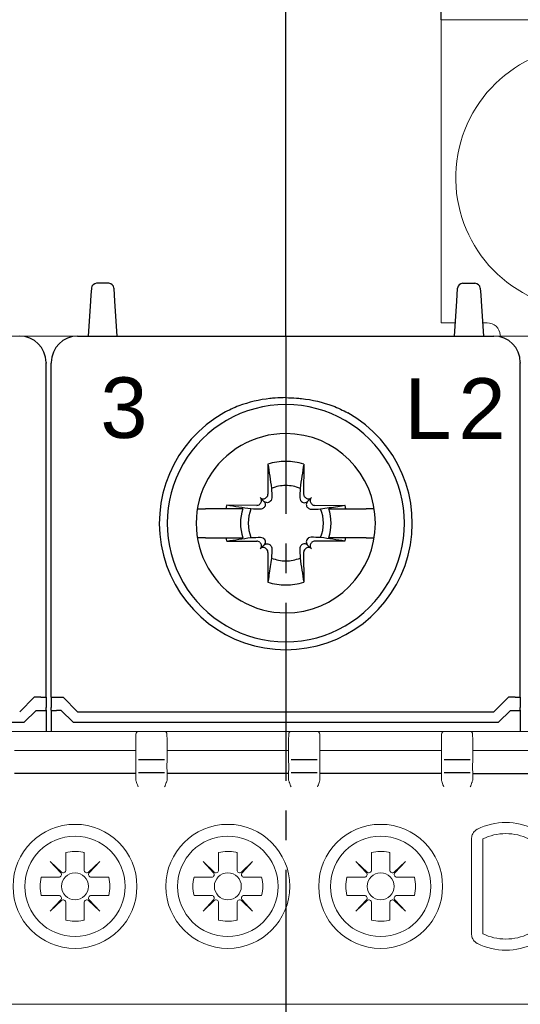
# Model space of a CAD drawing. Header units: millimetres. Extents: x -556 to 0, y -1 to 403.
# Tile 44 of 48: x -116 to -97, y 222 to 260. Entities that reach past the tile are written whole.
import ezdxf

# ---------------------------------------------------------------- set-up
doc = ezdxf.new("R2010")
doc.units = ezdxf.units.MM
doc.header["$LTSCALE"] = 3
doc.linetypes.add('CENTER2', pattern=[1.125, 0.75, -0.125, 0.125, -0.125])
doc.layers.get('DEFPOINTS').update_dxf_attribs({"color": 3})
doc.layers.add('0-CL', color=3, linetype='CENTER2')
doc.layers.add('0-DIM', color=3, linetype='Continuous')
doc.styles.add('ROMANS', font='romans.shx', dxfattribs={"width": 0.85})
doc.dimstyles.new('STAND01', dxfattribs={"dimtxt": 2.5, "dimasz": 2.5, "dimexe": 1, "dimexo": 0, "dimgap": 1, "dimtad": 1, "dimdec": 8, "dimdsep": 46, "dimtxsty": 'ROMANS', "dimcen": 0.09, "dimadec": 8, "dimazin": 2, "dimtp": 0.05, "dimtm": 0.05, "dimtfac": 0.6, "dimtdec": 8, "dimtmove": 0, "dimatfit": 0, "dimfxl": 1, "dimtolj": 1, "dimarcsym": 0})

# ---------------------------------------------------------------- blocks, each defined once
blk = doc.blocks.new('*D58')
at = {"layer": '0-DIM', "color": 0, "lineweight": -2}
for p, q in [((-662.3, 247.7), (-662.3, 276.798)), ((-642.1, 257.25), (-642.1, 276.798)), ((-644.6, 275.798), (-659.8, 275.798))]:
    blk.add_line(p, q, dxfattribs=at)
at = {"layer": '0-DIM', "color": 0}
for points in [[(-659.8, 276.214), (-659.8, 275.381), (-662.3, 275.798)], [(-644.6, 276.214), (-644.6, 275.381), (-642.1, 275.798)]]:
    blk.add_solid(points, dxfattribs=at)
at = {"layer": 'DEFPOINTS', "color": 0}
for p in [(-662.3, 275.798), (-642.1, 257.25), (-662.3, 247.7)]:
    blk.add_point(p, dxfattribs=at)
at = {"layer": '0-DIM', "color": 0, "insert": (-652.2, 278.048), "char_height": 2.5, "attachment_point": 5, "style": 'ROMANS'}
blk.add_mtext('\\A1;20.2', dxfattribs=at)
blk = doc.blocks.new('*D59')
at = {"layer": '0-DIM', "color": 0, "lineweight": -2}
for p, q in [((-662.3, 247.7), (-662.3, 271.798)), ((-656.4, 259.7), (-656.4, 271.798)), ((-664.8, 270.798), (-673.651, 270.798)), ((-656.4, 270.798), (-662.3, 270.798)), ((-653.9, 270.798), (-651.4, 270.798))]:
    blk.add_line(p, q, dxfattribs=at)
at = {"layer": '0-DIM', "color": 0}
for points in [[(-664.8, 271.214), (-664.8, 270.381), (-662.3, 270.798)], [(-653.9, 271.214), (-653.9, 270.381), (-656.4, 270.798)]]:
    blk.add_solid(points, dxfattribs=at)
at = {"layer": 'DEFPOINTS', "color": 0}
for p in [(-662.3, 270.798), (-656.4, 259.7), (-662.3, 247.7)]:
    blk.add_point(p, dxfattribs=at)
at = {"layer": '0-DIM', "color": 0, "insert": (-670.476, 273.048), "char_height": 2.5, "attachment_point": 5, "style": 'ROMANS'}
blk.add_mtext('\\A1;5.9', dxfattribs=at)
blk = doc.blocks.new('CGI1030-01')
at = {"linetype": 'Continuous', "lineweight": 0}
for p, q in [((-100.4, 259.7), (-100.4, 248.2)), ((-98.7, 259.7), (-100.4, 259.7)), ((-90.4, 259.7), (-98.7, 259.7)), ((-100.4, 248.2), (-99.86666666, 248.2)), ((-98.83333333, 248.2), (-98.7, 248.2)), ((-98.65816559, 248.2), (-98.7, 248.2)), ((-71.15, 247.7), (-141.45, 247.7)), ((-114.2, 247.7), (-116.4, 247.7)), ((-114.2, 247.7), (-116.4, 247.7)), ((-114.2, 247.7), (-116.4, 247.7)), ((-114.2, 247.7), (-98.4, 247.7)), ((-114.2, 247.7), (-98.4, 247.7)), ((-114.2, 247.7), (-98.4, 247.7)), ((-96.2, 247.7), (-98.4, 247.7)), ((-98.15625567, 247.7), (-98.16006824, 247.74357787)), ((-111.88951172, 232.7), (-116.71048826, 232.7)), ((-111.88951172, 232.7), (-110.91048826, 232.7)), ((-106.08951172, 232.7), (-110.91048826, 232.7)), ((-106.08951172, 232.7), (-105.11048826, 232.7)), ((-100.28951172, 232.7), (-105.11048826, 232.7)), ((-100.28951172, 232.7), (-99.31048826, 232.7)), ((-96.58951172, 232.7), (-99.31048826, 232.7)), ((-111.99266516, 232.4195482), (-111.99266516, 231.52364763)), ((-111.99044313, 232.547512), (-111.99261791, 232.42291915)), ((-111.98993891, 232.57639869), (-111.99044313, 232.547512)), ((-111.98949649, 232.60174524), (-111.98993891, 232.57639869)), ((-110.81050349, 232.60174524), (-110.81006107, 232.57639869)), ((-110.81006107, 232.57639869), (-110.80955685, 232.547512)), ((-110.80955685, 232.547512), (-110.80738207, 232.42291915)), ((-110.80733482, 232.4195482), (-110.80733482, 231.52364763)), ((-106.19266516, 232.4195482), (-106.19266516, 231.52364763)), ((-106.19044313, 232.547512), (-106.19261791, 232.42291915)), ((-106.18993891, 232.57639869), (-106.19044313, 232.547512)), ((-106.18949649, 232.60174524), (-106.18993891, 232.57639869)), ((-105.01050349, 232.60174524), (-105.01006107, 232.57639869)), ((-105.01006107, 232.57639869), (-105.00955685, 232.547512)), ((-105.00955685, 232.547512), (-105.00738207, 232.42291915)), ((-105.00733482, 232.4195482), (-105.00733482, 231.52364763)), ((-100.39266516, 232.4195482), (-100.39266516, 231.52364763)), ((-100.39044313, 232.547512), (-100.39261791, 232.42291915)), ((-100.38993891, 232.57639869), (-100.39044313, 232.547512)), ((-100.38949649, 232.60174524), (-100.38993891, 232.57639869)), ((-99.21050349, 232.60174524), (-99.21006107, 232.57639869)), ((-99.21006107, 232.57639869), (-99.20955685, 232.547512)), ((-99.20955685, 232.547512), (-99.20738207, 232.42291915)), ((-99.20733482, 232.4195482), (-99.20733482, 231.52364763)), ((-116.59999999, 231.97260948), (-111.99999999, 231.97260948)), ((-110.79999999, 231.97260948), (-106.19999999, 231.97260948)), ((-104.99999999, 231.97260948), (-100.39999999, 231.97260948)), ((-96.69999999, 231.97260948), (-99.19999999, 231.97260948)), ((-111.99280965, 231.12691802), (-111.99672674, 230.90127233)), ((-110.80719032, 231.12691802), (-110.80327324, 230.90127233)), ((-106.19280965, 231.12691802), (-106.19672674, 230.90127233)), ((-105.00719032, 231.12691802), (-105.00327324, 230.90127233)), ((-100.39280965, 231.12691802), (-100.39672674, 230.90127233)), ((-99.20719032, 231.12691802), (-99.20327324, 230.90127233)), ((-99.24739334, 228.63676993), (-99.24739334, 225.01323007)), ((-98.82643363, 228.62370518), (-98.82643363, 225.02629482)), ((-114.64899998, 228.1038102), (-114.64899998, 227.44081632)), ((-113.95099998, 227.44081632), (-113.95099998, 228.1038102)), ((-108.84899998, 228.1038102), (-108.84899998, 227.44081632)), ((-108.15099998, 227.44081632), (-108.15099998, 228.1038102)), ((-103.04899998, 228.1038102), (-103.04899998, 227.44081632)), ((-102.35099998, 227.44081632), (-102.35099998, 228.1038102)), ((-114.81745909, 227.36790695), (-115.23732504, 227.76232506)), ((-115.23732504, 227.76232506), (-114.84290693, 227.34245911)), ((-113.36267491, 227.76232506), (-113.78254086, 227.36790695)), ((-113.75709302, 227.34245911), (-113.36267491, 227.76232506)), ((-109.01745909, 227.36790695), (-109.43732504, 227.76232506)), ((-109.43732504, 227.76232506), (-109.04290693, 227.34245911)), ((-107.56267491, 227.76232506), (-107.98254086, 227.36790695)), ((-107.95709302, 227.34245911), (-107.56267491, 227.76232506)), ((-103.21745909, 227.36790695), (-103.63732504, 227.76232506)), ((-103.63732504, 227.76232506), (-103.24290693, 227.34245911)), ((-101.76267491, 227.76232506), (-102.18254086, 227.36790695)), ((-102.15709302, 227.34245911), (-101.76267491, 227.76232506)), ((-114.9158163, 227.174), (-115.57881018, 227.174)), ((-113.02118977, 227.174), (-113.68418366, 227.174)), ((-109.1158163, 227.174), (-109.77881018, 227.174)), ((-107.22118977, 227.174), (-107.88418366, 227.174)), ((-103.3158163, 227.174), (-103.97881018, 227.174)), ((-101.42118977, 227.174), (-102.08418366, 227.174)), ((-115.57881018, 226.476), (-114.9158163, 226.476)), ((-113.68418366, 226.476), (-113.02118977, 226.476)), ((-109.77881018, 226.476), (-109.1158163, 226.476)), ((-107.88418366, 226.476), (-107.22118977, 226.476)), ((-103.97881018, 226.476), (-103.3158163, 226.476)), ((-102.08418366, 226.476), (-101.42118977, 226.476)), ((-114.84290693, 226.30754089), (-115.23732504, 225.88767494)), ((-115.23732504, 225.88767494), (-114.81745909, 226.28209305)), ((-114.64899998, 226.20918368), (-114.64899998, 225.54618979)), ((-113.95099998, 225.54618979), (-113.95099998, 226.20918368)), ((-113.78254086, 226.28209305), (-113.36267491, 225.88767494)), ((-113.36267491, 225.88767494), (-113.75709302, 226.30754089)), ((-109.04290693, 226.30754089), (-109.43732504, 225.88767494)), ((-109.43732504, 225.88767494), (-109.01745909, 226.28209305)), ((-108.84899998, 226.20918368), (-108.84899998, 225.54618979)), ((-108.15099998, 225.54618979), (-108.15099998, 226.20918368)), ((-107.98254086, 226.28209305), (-107.56267491, 225.88767494)), ((-107.56267491, 225.88767494), (-107.95709302, 226.30754089)), ((-103.24290693, 226.30754089), (-103.63732504, 225.88767494)), ((-103.63732504, 225.88767494), (-103.21745909, 226.28209305)), ((-103.04899998, 226.20918368), (-103.04899998, 225.54618979)), ((-102.35099998, 225.54618979), (-102.35099998, 226.20918368)), ((-102.18254086, 226.28209305), (-101.76267491, 225.88767494)), ((-101.76267491, 225.88767494), (-102.15709302, 226.30754089)), ((-81.6, 222.35), (-131, 222.35))]:
    blk.add_line(p, q, dxfattribs=at)
for p, q in [((-113.67911308, 249.5133038), (-113.68020202, 249.49696957)), ((-113.02044395, 249.7), (-113.47955604, 249.7)), ((-112.81979797, 249.49696957), (-112.82088692, 249.5133038)), ((-99.78020203, 249.49696957), (-99.77911308, 249.5133038)), ((-99.57955605, 249.7), (-99.12044395, 249.7)), ((-98.92088692, 249.5133038), (-98.91979797, 249.49696957)), ((-113.69548228, 249.26776581), (-113.71160742, 249.0258887)), ((-113.68020202, 249.49696957), (-113.69548228, 249.26776581)), ((-112.80451772, 249.26776581), (-112.81979797, 249.49696957)), ((-112.78839258, 249.0258887), (-112.80451772, 249.26776581)), ((-99.81160742, 249.0258887), (-99.79548228, 249.26776581)), ((-99.79548228, 249.26776581), (-99.78020203, 249.49696957)), ((-98.91979797, 249.49696957), (-98.90451772, 249.26776581)), ((-98.90451772, 249.26776581), (-98.88839258, 249.0258887)), ((-113.71160742, 249.0258887), (-113.8, 247.7)), ((-112.7, 247.7), (-112.78839258, 249.0258887)), ((-99.9, 247.7), (-99.81160742, 249.0258887)), ((-98.88839258, 249.0258887), (-98.8, 247.7)), ((-114.2, 247.7), (-98.4, 247.7)), ((-114.2, 247.7), (-98.4, 247.7)), ((-114.2, 247.7), (-98.4, 247.7)), ((-114.2, 247.7), (-98.4, 247.7)), ((-114.2, 247.7), (-98.4, 247.7)), ((-115.4, 246.7), (-115.4, 246.69998629)), ((-115.4, 246.69998629), (-115.4, 246.66924391)), ((-115.4, 246.4646085), (-115.4, 246.66924391)), ((-115.2, 246.7), (-115.2, 246.69998629)), ((-115.2, 246.69998629), (-115.2, 246.66924391)), ((-115.2, 246.4646085), (-115.2, 246.66924391)), ((-97.4, 246.69998629), (-97.4, 246.66924391)), ((-97.4, 246.4646085), (-97.4, 246.66924391)), ((-115.4, 244.78446465), (-115.4, 246.4646085)), ((-115.2, 244.78446465), (-115.2, 246.4646085)), ((-97.4, 244.78446465), (-97.4, 246.4646085)), ((-115.4, 234.00174537), (-115.4, 244.78446465)), ((-115.2, 234.00174537), (-115.2, 244.78446465)), ((-97.4, 234.00174537), (-97.4, 244.78446465)), ((-106.97946951, 242.84277437), (-106.97634484, 241.70511685)), ((-105.62053048, 242.84277437), (-105.62365515, 241.70511685)), ((-107.27054832, 241.34427415), (-107.29179723, 241.32302524)), ((-107.12853037, 241.42853038), (-107.27117151, 241.57117151)), ((-107.02302523, 241.59179724), (-107.04427415, 241.57054832)), ((-106.87680676, 241.44557877), (-106.89792694, 241.42420111)), ((-105.72319323, 241.44557877), (-105.70207305, 241.42420111)), ((-105.57697476, 241.59179724), (-105.55572584, 241.57054832)), ((-105.47146962, 241.42853038), (-105.32882848, 241.57117151)), ((-105.32945167, 241.34427415), (-105.30820276, 241.32302524)), ((-109.65166143, 241.15), (-109.65521981, 241.15)), ((-109.65166143, 241.15), (-109.34841145, 241.15)), ((-108.577985, 241.15), (-109.34841145, 241.15)), ((-107.92991906, 241.15), (-108.577985, 241.15)), ((-107.40511685, 241.27634485), (-108.54277436, 241.27946951)), ((-107.12420111, 241.19792694), (-107.14557876, 241.17680676)), ((-105.47579888, 241.19792694), (-105.45442123, 241.17680676)), ((-105.19488314, 241.27634485), (-104.05722563, 241.27946951)), ((-104.67008093, 241.15), (-104.02201499, 241.15)), ((-104.02201499, 241.15), (-103.25158854, 241.15)), ((-102.94833856, 241.15), (-103.25158854, 241.15)), ((-102.94833856, 241.15), (-102.94478018, 241.15)), ((-109.65521981, 240.05), (-109.65166143, 240.05)), ((-109.34841145, 240.05), (-109.65166143, 240.05)), ((-109.34841145, 240.05), (-108.577985, 240.05)), ((-108.577985, 240.05), (-107.92991906, 240.05)), ((-108.54277436, 239.92053049), (-107.40511685, 239.92365515)), ((-107.29179723, 239.87697476), (-107.27054832, 239.85572585)), ((-107.14557876, 240.02319324), (-107.12420111, 240.00207306)), ((-105.45442123, 240.02319324), (-105.47579888, 240.00207306)), ((-105.30820276, 239.87697476), (-105.32945167, 239.85572585)), ((-104.05722563, 239.92053049), (-105.19488314, 239.92365515)), ((-104.02201499, 240.05), (-104.67008093, 240.05)), ((-103.25158854, 240.05), (-104.02201499, 240.05)), ((-103.25158854, 240.05), (-102.94833856, 240.05)), ((-102.94478018, 240.05), (-102.94833856, 240.05)), ((-107.12853037, 239.77146962), (-107.27117151, 239.62882849)), ((-107.04427415, 239.62945168), (-107.02302523, 239.60820276)), ((-106.97634484, 239.49488315), (-106.97946951, 238.35722563)), ((-106.89792694, 239.77579889), (-106.87680676, 239.75442123)), ((-105.70207305, 239.77579889), (-105.72319323, 239.75442123)), ((-105.62365515, 239.49488315), (-105.62053048, 238.35722563)), ((-105.55572584, 239.62945168), (-105.57697476, 239.60820276)), ((-105.47146962, 239.77146962), (-105.32882848, 239.62882849)), ((-115.85, 234), (-116.4, 233.45)), ((-115.6, 234), (-115.85, 234)), ((-115.4, 234.00174537), (-115.4, 233.60914677)), ((-115.19999999, 234.00174537), (-115.19999999, 233.60914677)), ((-115, 234), (-114.75, 234)), ((-114.75, 234), (-114.2, 233.45)), ((-97.85, 234), (-98.4, 233.45)), ((-97.6, 234), (-97.85, 234)), ((-97.4, 234.00174537), (-97.4, 233.60914677)), ((-116.22573593, 233.05), (-115.77573593, 233.5)), ((-115.77573593, 233.5), (-115.6, 233.5)), ((-115.4, 233.50174537), (-115.4, 233.60914677)), ((-115.4, 233.50174537), (-115.4, 232.7)), ((-115.2, 233.50174537), (-115.2, 233.60914677)), ((-115.19999999, 233.50174537), (-115.19999999, 232.7)), ((-114.82426406, 233.5), (-114.99999999, 233.5)), ((-114.37426406, 233.05), (-114.82426406, 233.5)), ((-114.2, 233.45), (-98.4, 233.45)), ((-112.35, 233.45), (-112.35, 233.4485354)), ((-100.25, 233.45), (-100.25, 233.4485354)), ((-98.22573593, 233.05), (-97.77573593, 233.5)), ((-97.77573593, 233.5), (-97.6, 233.5)), ((-97.4, 233.50174537), (-97.4, 233.60914677)), ((-97.4, 233.50174537), (-97.4, 232.7)), ((-132.37426406, 233.05), (-116.22573593, 233.05)), ((-114.37426406, 233.05), (-98.22573593, 233.05))]:
    blk.add_line(p, q)
at = {"color": 31}
for p, q in [((-110.90731959, 231.62244361), (-111.89268039, 231.62244361)), ((-105.10731959, 231.62244361), (-106.09268039, 231.62244361)), ((-99.30731959, 231.62244361), (-100.29268039, 231.62244361)), ((-111.99999999, 231.10112081), (-116.59999999, 231.10112081)), ((-110.90715668, 231.12518266), (-111.8928433, 231.12518266)), ((-106.19999999, 231.10112081), (-110.79999999, 231.10112081)), ((-105.10715668, 231.12518266), (-106.0928433, 231.12518266)), ((-100.39999999, 231.10112081), (-104.99999999, 231.10112081)), ((-99.30715668, 231.12518266), (-100.2928433, 231.12518266)), ((-99.19999999, 231.10112081), (-96.69999999, 231.10112081))]:
    blk.add_line(p, q, dxfattribs=at)
for points in [[(-106.9, 245.32901878, 0.0615820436), (-108.08091831, 245.04900482, 0.0376976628), (-108.65164954, 244.78446465)], [(-106.7, 245.3477821), (-106.7, 245.3477821, 0.0094572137), (-106.9, 245.32901878)], [(-106.3, 245.3626953), (-106.3, 245.3626953, 0.0186361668), (-106.7, 245.3477821)], [(-106.3, 245.3626953), (-106.3, 245.3626953, -0.0186361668), (-105.9, 245.3477821)], [(-105.9, 245.3477821), (-105.9, 245.3477821, -0.0094572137), (-105.7, 245.32901878)], [(-105.7, 245.32901878, -0.0615820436), (-104.51908168, 245.04900482, -0.0376976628), (-103.94835045, 244.78446465)], [(-106.97946951, 242.84277437), (-106.97946951, 242.84277437, -0.0006718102), (-106.840863, 241.92165812)], [(-105.62053048, 242.84277437), (-105.62053048, 242.84277437, 0.0006718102), (-105.75913699, 241.92165812)], [(-106.840863, 241.92165812), (-106.840863, 241.92165812, -0.0002825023), (-106.83192667, 241.56069867)], [(-105.75913699, 241.92165812), (-105.75913699, 241.92165812, 0.0002735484), (-105.76807333, 241.56069867)], [(-106.89792694, 241.42420111, -0.249296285), (-107.03887421, 241.38115653, -0.1518698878), (-107.12853037, 241.42853038)], [(-107.12853037, 241.42853038, -0.1938267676), (-107.07841438, 241.3118591, -0.2050295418), (-107.12420111, 241.19792694)], [(-106.83192667, 241.56069867, -0.1621469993), (-106.86108624, 241.46427982, -0.0395956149), (-106.87680676, 241.44557877)], [(-105.76807333, 241.56069867, 0.1621469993), (-105.73891375, 241.46427982, 0.0395956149), (-105.72319323, 241.44557877)], [(-105.70207305, 241.42420111, 0.249296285), (-105.56112578, 241.38115653, 0.1518698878), (-105.47146962, 241.42853038)], [(-105.47146962, 241.42853038, 0.1938267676), (-105.52158561, 241.3118591, 0.2050295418), (-105.47579888, 241.19792694)], [(-107.62165812, 241.140863), (-107.62165812, 241.140863, -0.0006718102), (-108.54277436, 241.27946951)], [(-107.26069867, 241.13192667), (-107.26069867, 241.13192667, -0.0003019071), (-107.62165812, 241.140863)], [(-107.14557876, 241.17680676, -0.1057065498), (-107.19991229, 241.14215805, -0.0970080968), (-107.26069867, 241.13192667)], [(-105.45442123, 241.17680676, 0.1057065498), (-105.4000877, 241.14215805, 0.0970080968), (-105.33930132, 241.13192667)], [(-105.33930132, 241.13192667), (-105.33930132, 241.13192667, 0.0002916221), (-104.97834187, 241.140863)], [(-104.97834187, 241.140863, 0.0006110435), (-104.32745531, 241.23857489, 0.0001340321), (-104.05722563, 241.27946951)], [(-108.54277436, 239.92053049), (-108.54277436, 239.92053049, -0.0006718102), (-107.62165812, 240.059137)], [(-107.62165812, 240.059137), (-107.62165812, 240.059137, -0.0002735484), (-107.26069867, 240.06807333)], [(-107.26069867, 240.06807333, -0.1621469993), (-107.16427982, 240.03891375, -0.0395956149), (-107.14557876, 240.02319324)], [(-107.12420111, 240.00207306, -0.2492962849), (-107.08115653, 239.86112579, -0.1518698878), (-107.12853037, 239.77146962)], [(-107.12853037, 239.77146962, -0.1938267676), (-107.0118591, 239.82158561, -0.2050295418), (-106.89792694, 239.77579889)], [(-105.47146962, 239.77146962, 0.1938267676), (-105.58814089, 239.82158561, 0.2050295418), (-105.70207305, 239.77579889)], [(-105.47579888, 240.00207306, 0.249296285), (-105.51884347, 239.86112579, 0.1518698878), (-105.47146962, 239.77146962)], [(-105.33930132, 240.06807333, 0.1621469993), (-105.43572017, 240.03891375, 0.0395956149), (-105.45442123, 240.02319324)], [(-104.97834187, 240.059137), (-104.97834187, 240.059137, 0.0002916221), (-105.33930132, 240.06807333)], [(-104.05722563, 239.92053049), (-104.05722563, 239.92053049, 0.0006929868), (-104.97834187, 240.059137)], [(-106.87680676, 239.75442123, -0.1057065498), (-106.84215805, 239.70008771, -0.0970080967), (-106.83192667, 239.63930133)], [(-106.83192667, 239.63930133), (-106.83192667, 239.63930133, -0.0002916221), (-106.840863, 239.27834188)], [(-105.72319323, 239.75442123, 0.1057065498), (-105.75784194, 239.70008771, 0.0970080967), (-105.76807333, 239.63930133)], [(-105.76807333, 239.63930133), (-105.76807333, 239.63930133, 0.0002916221), (-105.75913699, 239.27834188)], [(-106.840863, 239.27834188, -0.0006110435), (-106.93857489, 238.62745531, -0.0001340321), (-106.97946951, 238.35722563)], [(-105.75913699, 239.27834188), (-105.75913699, 239.27834188, 0.0007504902), (-105.62053048, 238.35722563)]]:
    blk.add_lwpolyline(points, format="xyb")
at = {"linetype": 'Continuous', "lineweight": 0}
for centre, radius in [((-114.29999999, 226.825), 2.35172989), ((-108.49999999, 226.825), 2.35172989), ((-102.69999999, 226.825), 2.35172989), ((-114.29999999, 226.825), 1.90604032), ((-108.49999999, 226.825), 1.90604032), ((-102.69999999, 226.825), 1.90604032), ((-114.29999998, 226.825), 0.51089547), ((-108.49999998, 226.825), 0.51089547), ((-102.69999998, 226.825), 0.51089547)]:
    blk.add_circle(centre, radius, dxfattribs=at)
for centre, radius, start, end in [((-94.85, 253.7), 5, 270.954443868, 259.884653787), ((-98.65816559, 247.7), 0.5, 5, 90), ((-111.88951172, 232.6), 0.1, 90, 179), ((-110.91048826, 232.6), 0.1, 1, 90), ((-106.08951172, 232.6), 0.1, 90, 179), ((-105.11048826, 232.6), 0.1, 1, 90), ((-100.28951172, 232.6), 0.1, 90, 179), ((-99.31048826, 232.6), 0.1, 1, 90), ((-97.94999998, 226.825), 2.42182859, 63.649796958, 116.35020339), ((-97.95, 226.825), 2.00086888, 89.999999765, 115.978033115), ((-97.95, 226.825), 2.00086888, 64.021966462, 89.999999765), ((-114.29999998, 226.825), 1.32557781, 76.919700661, 105.26485905), ((-114.29999998, 226.825), 1.32557781, 74.73514095, 76.919700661), ((-108.49999998, 226.825), 1.32557781, 76.919700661, 105.26485905), ((-108.49999998, 226.825), 1.32557781, 74.73514095, 76.919700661), ((-102.69999998, 226.825), 1.32557781, 76.919700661, 105.26485905), ((-102.69999998, 226.825), 1.32557781, 74.73514095, 76.919700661), ((-114.29999998, 226.825), 1.32557781, 164.73514095, 195.26485905), ((-114.29999998, 226.825), 1.32557781, 344.73514095, 15.26485905), ((-108.49999998, 226.825), 1.32557781, 164.73514095, 195.26485905), ((-108.49999998, 226.825), 1.32557781, 344.73514095, 15.26485905), ((-102.69999998, 226.825), 1.32557781, 164.73514095, 195.26485905), ((-102.69999998, 226.825), 1.32557781, 344.73514095, 15.26485905), ((-114.29999998, 226.825), 1.32557781, 254.73514095, 283.080299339), ((-114.29999998, 226.825), 1.32557781, 283.080299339, 285.26485905), ((-108.49999998, 226.825), 1.32557781, 254.73514095, 283.080299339), ((-108.49999998, 226.825), 1.32557781, 283.080299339, 285.26485905), ((-102.69999998, 226.825), 1.32557781, 254.73514095, 283.080299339), ((-102.69999998, 226.825), 1.32557781, 283.080299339, 285.26485905), ((-97.95, 226.825), 2.00086888, 244.021966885, 270.000000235), ((-97.95, 226.825), 2.00086888, 270.000000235, 295.978033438), ((-97.94999998, 226.825), 2.42182859, 243.64979661, 296.350203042)]:
    blk.add_arc(centre, radius, start, end, dxfattribs=at)
for centre, radius, start, end in [((-113.47955604, 249.5), 0.2, 90, 176.185925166), ((-113.02044395, 249.5), 0.2, 3.814074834, 90), ((-99.57955605, 249.5), 0.2, 90, 176.185925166), ((-99.12044395, 249.5), 0.2, 3.814074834, 90), ((-116.4, 246.7), 1, 0, 90), ((-114.2, 246.7), 1, 90, 180), ((-98.4, 246.7), 1, 0, 90), ((-106.3, 240.6), 4.5, 89.999999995, 270.000000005), ((-106.3, 240.6), 4.5, 269.999999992, 90.000000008), ((-106.3, 240.6), 4.8, 119.335782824, 270.000000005), ((-106.3, 240.6), 4.8, 269.999999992, 60.664217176), ((-106.3, 240.6), 3.4, 89.999999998, 270.000000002), ((-106.3, 240.6), 3.4, 270.000000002, 89.999999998), ((-106.3, 240.6), 2.34344099, 90.000000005, 106.854676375), ((-106.3, 240.6), 2.34344099, 73.145323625, 89.999999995), ((-106.3, 240.6), 1.42804516, 90.000000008, 112.25588162), ((-106.3, 240.6), 1.42804516, 67.74411838, 89.999999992), ((-106.3, 240.6), 2.34344099, 163.145323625, 166.426201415), ((-106.3, 240.6), 1.72021398, 161.353543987, 198.646456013), ((-106.3, 240.6), 1.42804516, 157.74411838, 202.25588162), ((-106.3, 240.6), 1.42804516, 337.74411838, 22.25588162), ((-106.3, 240.6), 1.72021398, 341.353543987, 18.646456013), ((-106.3, 240.6), 2.34344099, 13.573798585, 16.854676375), ((-106.3, 240.6), 2.34344099, 193.573798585, 196.854676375), ((-106.3, 240.6), 2.34344099, 343.145323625, 346.426201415), ((-106.3, 240.6), 1.42804516, 247.74411838, 269.999999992), ((-106.3, 240.6), 1.42804516, 270.000000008, 292.25588162), ((-106.3, 240.6), 2.34344099, 253.145323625, 269.999999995), ((-106.3, 240.6), 2.34344099, 270.000000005, 286.854676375)]:
    blk.add_arc(centre, radius, start, end)
for centre, major_axis, ratio, start_param, end_param in [((-107.13678551, 241.70555751), (0.11376028, -0.11376028), 0.9945218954, 0, 0.7853981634), ((-105.46321448, 241.70555751), (-0.11376028, -0.11376028), 0.9945218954, 5.4977871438, 6.2831853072), ((-107.40555751, 241.43678551), (0.11376028, -0.11376028), 0.9945218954, 5.4977871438, 6.2831853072), ((-107.38430859, 241.45803443), (0.11376028, -0.11376028), 0.9945218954, 0, 1.5707963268), ((-107.15803442, 241.6843086), (0.11376028, -0.11376028), 0.9945218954, 4.7123889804, 6.2831853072), ((-105.44196557, 241.6843086), (-0.11376028, -0.11376028), 0.9945218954, 0, 1.5707963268), ((-105.2156914, 241.45803443), (-0.11376028, -0.11376028), 0.9945218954, 4.7123889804, 6.2831853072), ((-105.19444248, 241.43678551), (-0.11376028, -0.11376028), 0.9945218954, 0, 0.7853981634), ((-107.40555751, 239.76321449), (0.11376028, 0.11376028), 0.9945218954, 0, 0.7853981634), ((-107.38430859, 239.74196557), (0.11376028, 0.11376028), 0.9945218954, 4.7123889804, 6.2831853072), ((-105.2156914, 239.74196557), (-0.11376028, 0.11376028), 0.9945218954, 0, 1.5707963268), ((-105.19444248, 239.76321449), (-0.11376028, 0.11376028), 0.9945218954, 5.4977871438, 6.2831853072), ((-107.15803442, 239.5156914), (0.11376028, 0.11376028), 0.9945218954, 0, 1.5707963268), ((-107.13678551, 239.49444249), (0.11376028, 0.11376028), 0.9945218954, 5.4977871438, 6.2831853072), ((-105.46321448, 239.49444249), (-0.11376028, 0.11376028), 0.9945218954, 0, 0.7853981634), ((-105.44196557, 239.5156914), (-0.11376028, 0.11376028), 0.9945218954, 4.7123889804, 6.2831853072), ((-115.6, 234.00174537), (0.2, 0), 0.0087268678, 4.7123889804, 6.2831853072), ((-115, 234.00174537), (-0.2, 0), 0.0087268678, 0, 1.5707963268), ((-97.6, 234.00174537), (0.2, 0), 0.0087268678, 4.7123889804, 6.2831853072), ((-115.6, 233.50174537), (0.2, 0), 0.0087268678, 4.7123889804, 6.2831853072), ((-114.99999999, 233.50174537), (-0.2, 0), 0.0087268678, 0, 1.5707963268), ((-97.6, 233.50174537), (0.2, 0), 0.0087268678, 4.7123889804, 6.2831853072)]:
    blk.add_ellipse(centre, major_axis=major_axis, ratio=ratio, start_param=start_param, end_param=end_param)
for centre, major_axis, ratio, start_param, end_param in [((-106.65856993, 232.25338921), (-5.33400312, 0.17111625), 0.1977778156, 0.0009785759, 0.0028975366), ((-116.14143326, 232.25268109), (5.33400541, 0.17185318), 0.1977775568, 6.2802604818, 6.2821794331), ((-100.8585699, 232.25338884), (-5.33400315, 0.17111664), 0.1977778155, 0.0009785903, 0.002897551), ((-110.34143325, 232.25268164), (5.3340054, 0.1718526), 0.1977775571, 6.280260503, 6.2821794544), ((-95.05857003, 232.25338919), (-5.33400303, 0.17111627), 0.1977778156, 0.0009785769, 0.0028975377), ((-104.54143321, 232.25268109), (5.33400536, 0.17185317), 0.1977775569, 6.2802604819, 6.2821794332), ((-111.89268039, 231.52189278), (0, 0.10055083), 0.9945218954, 1.55244243, 1.5533430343), ((-110.90731959, 231.52189278), (0, 0.10055083), 0.9945218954, 4.7298422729, 4.7307428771), ((-106.09268039, 231.52189278), (0, 0.10055083), 0.9945218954, 1.55244243, 1.5533430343), ((-105.10731959, 231.52189278), (0, 0.10055083), 0.9945218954, 4.7298422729, 4.7307428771), ((-100.29268039, 231.52189278), (0, 0.10055083), 0.9945218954, 1.55244243, 1.5533430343), ((-99.30731959, 231.52189278), (0, 0.10055083), 0.9945218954, 4.7298422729, 4.7307428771), ((-114.9158163, 227.274), (0.10002283, 0), 0.9997717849, 4.7123889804, 7.0372279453), ((-114.74899998, 227.44081632), (0, -0.10002283), 0.9997717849, 5.5291426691, 7.853981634), ((-113.85099998, 227.44081632), (0, -0.10002283), 0.9997717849, 4.7123889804, 7.0372279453), ((-113.68418366, 227.274), (-0.10002283, 0), 0.9997717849, 5.5291426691, 7.853981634), ((-109.1158163, 227.274), (0.10002283, 0), 0.9997717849, 4.7123889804, 7.0372279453), ((-108.94899998, 227.44081632), (0, -0.10002283), 0.9997717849, 5.5291426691, 7.853981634), ((-108.05099998, 227.44081632), (0, -0.10002283), 0.9997717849, 4.7123889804, 7.0372279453), ((-107.88418366, 227.274), (-0.10002283, 0), 0.9997717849, 5.5291426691, 7.853981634), ((-103.3158163, 227.274), (0.10002283, 0), 0.9997717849, 4.7123889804, 7.0372279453), ((-103.14899998, 227.44081632), (0, -0.10002283), 0.9997717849, 5.5291426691, 7.853981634), ((-102.25099998, 227.44081632), (0, -0.10002283), 0.9997717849, 4.7123889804, 7.0372279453), ((-102.08418366, 227.274), (-0.10002283, 0), 0.9997717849, 5.5291426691, 7.853981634), ((-114.9158163, 226.376), (0.10002283, 0), 0.9997717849, 5.5291426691, 7.853981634), ((-113.68418366, 226.376), (-0.10002283, 0), 0.9997717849, 4.7123889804, 7.0372279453), ((-109.1158163, 226.376), (0.10002283, 0), 0.9997717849, 5.5291426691, 7.853981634), ((-107.88418366, 226.376), (-0.10002283, 0), 0.9997717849, 4.7123889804, 7.0372279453), ((-103.3158163, 226.376), (0.10002283, 0), 0.9997717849, 5.5291426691, 7.853981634), ((-102.08418366, 226.376), (-0.10002283, 0), 0.9997717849, 4.7123889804, 7.0372279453), ((-114.74899998, 226.20918368), (0, 0.10002283), 0.9997717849, 4.7123889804, 7.0372279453), ((-113.85099998, 226.20918368), (0, 0.10002283), 0.9997717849, 5.5291426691, 7.853981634), ((-108.94899998, 226.20918368), (0, 0.10002283), 0.9997717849, 4.7123889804, 7.0372279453), ((-108.05099998, 226.20918368), (0, 0.10002283), 0.9997717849, 5.5291426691, 7.853981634), ((-103.14899998, 226.20918368), (0, 0.10002283), 0.9997717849, 4.7123889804, 7.0372279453), ((-102.25099998, 226.20918368), (0, 0.10002283), 0.9997717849, 5.5291426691, 7.853981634)]:
    blk.add_ellipse(centre, major_axis=major_axis, ratio=ratio, start_param=start_param, end_param=end_param, dxfattribs=at)
at = {"color": 31}
for centre, start_param, end_param in [((-111.89268039, 231.52189278), 0, 0.0016406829), ((-110.90731959, 231.52189278), 6.2815446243, 6.2831853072), ((-106.09268039, 231.52189278), 0, 0.0016406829), ((-105.10731959, 231.52189278), 6.2815446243, 6.2831853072), ((-100.29268039, 231.52189278), 0, 0.0016406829), ((-99.30731959, 231.52189278), 6.2815446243, 6.2831853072)]:
    blk.add_ellipse(centre, major_axis=(0, 0.10055083), ratio=0.9945218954, start_param=start_param, end_param=end_param, dxfattribs=at)
at = {"linetype": 'Continuous', "lineweight": 0}
for points, knots in [([(-111.99266516, 232.4195482), (-111.99266517, 232.41967146), (-111.99266498, 232.41979473), (-111.99266392, 232.42011522), (-111.99266273, 232.42031244), (-111.99265827, 232.42082244), (-111.99265417, 232.42113523), (-111.99264872, 232.421448)], [0, 0, 0, 0, 0.003526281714, 0.003526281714, 0.009168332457, 0.009168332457, 0.018116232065, 0.018116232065, 0.018116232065, 0.018116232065]), ([(-110.80733482, 232.4195482), (-110.80733481, 232.41967146), (-110.807335, 232.41979473), (-110.80733606, 232.42011522), (-110.80733725, 232.42031244), (-110.80734171, 232.42082244), (-110.80734581, 232.42113523), (-110.80735126, 232.421448)], [0, 0, 0, 0, 0.003526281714, 0.003526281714, 0.009168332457, 0.009168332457, 0.018116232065, 0.018116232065, 0.018116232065, 0.018116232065]), ([(-106.19266516, 232.4195482), (-106.19266517, 232.41967146), (-106.19266498, 232.41979473), (-106.19266392, 232.42011522), (-106.19266273, 232.42031244), (-106.19265827, 232.42082244), (-106.19265417, 232.42113523), (-106.19264872, 232.421448)], [0, 0, 0, 0, 0.003526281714, 0.003526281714, 0.009168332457, 0.009168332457, 0.018116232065, 0.018116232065, 0.018116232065, 0.018116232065]), ([(-105.00733482, 232.4195482), (-105.00733481, 232.41967146), (-105.007335, 232.41979473), (-105.00733606, 232.42011522), (-105.00733725, 232.42031244), (-105.00734171, 232.42082244), (-105.00734581, 232.42113523), (-105.00735126, 232.421448)], [0, 0, 0, 0, 0.003526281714, 0.003526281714, 0.009168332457, 0.009168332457, 0.018116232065, 0.018116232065, 0.018116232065, 0.018116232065]), ([(-100.39266516, 232.4195482), (-100.39266517, 232.41967146), (-100.39266498, 232.41979473), (-100.39266392, 232.42011522), (-100.39266273, 232.42031244), (-100.39265827, 232.42082244), (-100.39265417, 232.42113523), (-100.39264872, 232.421448)], [0, 0, 0, 0, 0.003526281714, 0.003526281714, 0.009168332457, 0.009168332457, 0.018116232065, 0.018116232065, 0.018116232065, 0.018116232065]), ([(-99.20733482, 232.4195482), (-99.20733481, 232.41967146), (-99.207335, 232.41979473), (-99.20733606, 232.42011522), (-99.20733725, 232.42031244), (-99.20734171, 232.42082244), (-99.20734581, 232.42113523), (-99.20735126, 232.421448)], [0, 0, 0, 0, 0.003526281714, 0.003526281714, 0.009168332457, 0.009168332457, 0.018116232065, 0.018116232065, 0.018116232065, 0.018116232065]), ([(-111.99266365, 231.52373577), (-111.99106618, 231.51179834), (-111.99015418, 231.46559251), (-111.99013846, 231.35093031), (-111.99049397, 231.2968195), (-111.99160171, 231.20249003), (-111.99215367, 231.16470605), (-111.99280965, 231.12691802)], [-0.7115820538, -0.7115820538, -0.7115820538, -0.7115820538, -0.0038282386, -0.0038282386, 0.4496280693, 0.4496280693, 0.7330382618, 0.7330382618, 0.7330382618, 0.7330382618]), ([(-110.80733633, 231.52373577), (-110.80893379, 231.51179834), (-110.8098458, 231.46559251), (-110.80986152, 231.35093031), (-110.80950601, 231.2968195), (-110.80839827, 231.20249003), (-110.8078463, 231.16470605), (-110.80719032, 231.12691802)], [-0.7115820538, -0.7115820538, -0.7115820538, -0.7115820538, -0.0038282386, -0.0038282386, 0.4496280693, 0.4496280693, 0.7330382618, 0.7330382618, 0.7330382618, 0.7330382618]), ([(-106.19266365, 231.52373577), (-106.19106618, 231.51179834), (-106.19015418, 231.46559251), (-106.19013846, 231.35093031), (-106.19049397, 231.2968195), (-106.19160171, 231.20249003), (-106.19215367, 231.16470605), (-106.19280965, 231.12691802)], [-0.7115820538, -0.7115820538, -0.7115820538, -0.7115820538, -0.0038282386, -0.0038282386, 0.4496280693, 0.4496280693, 0.7330382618, 0.7330382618, 0.7330382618, 0.7330382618]), ([(-105.00733633, 231.52373577), (-105.00893379, 231.51179834), (-105.0098458, 231.46559251), (-105.00986152, 231.35093031), (-105.00950601, 231.2968195), (-105.00839827, 231.20249003), (-105.0078463, 231.16470605), (-105.00719032, 231.12691802)], [-0.7115820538, -0.7115820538, -0.7115820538, -0.7115820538, -0.0038282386, -0.0038282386, 0.4496280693, 0.4496280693, 0.7330382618, 0.7330382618, 0.7330382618, 0.7330382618]), ([(-100.39266365, 231.52373577), (-100.39106618, 231.51179834), (-100.39015418, 231.46559251), (-100.39013846, 231.35093031), (-100.39049397, 231.2968195), (-100.39160171, 231.20249003), (-100.39215367, 231.16470605), (-100.39280965, 231.12691802)], [-0.7115820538, -0.7115820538, -0.7115820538, -0.7115820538, -0.0038282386, -0.0038282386, 0.4496280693, 0.4496280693, 0.7330382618, 0.7330382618, 0.7330382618, 0.7330382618]), ([(-99.20733633, 231.52373577), (-99.20893379, 231.51179834), (-99.2098458, 231.46559251), (-99.20986152, 231.35093031), (-99.20950601, 231.2968195), (-99.20839827, 231.20249003), (-99.2078463, 231.16470605), (-99.20719032, 231.12691802)], [-0.7115820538, -0.7115820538, -0.7115820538, -0.7115820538, -0.0038282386, -0.0038282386, 0.4496280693, 0.4496280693, 0.7330382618, 0.7330382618, 0.7330382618, 0.7330382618]), ([(-111.90189317, 230.60385986), (-111.9233235, 230.65370693), (-111.94666214, 230.70754543), (-111.96997604, 230.77301161), (-111.97451951, 230.78662237), (-111.97855814, 230.8)], [0, 0, 0, 0, 0.16277563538, 0.16277563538, 0.20606383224, 0.20606383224, 0.20606383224, 0.20606383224]), ([(-110.89810681, 230.60385986), (-110.87667648, 230.65370693), (-110.85333784, 230.70754543), (-110.83002394, 230.77301161), (-110.82548047, 230.78662237), (-110.82144184, 230.8)], [0, 0, 0, 0, 0.16277563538, 0.16277563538, 0.20606383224, 0.20606383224, 0.20606383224, 0.20606383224]), ([(-106.10189317, 230.60385986), (-106.1233235, 230.65370693), (-106.14666214, 230.70754543), (-106.16997604, 230.77301161), (-106.17451951, 230.78662237), (-106.17855814, 230.8)], [0, 0, 0, 0, 0.16277563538, 0.16277563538, 0.20606383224, 0.20606383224, 0.20606383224, 0.20606383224]), ([(-105.09810681, 230.60385986), (-105.07667648, 230.65370693), (-105.05333784, 230.70754543), (-105.03002394, 230.77301161), (-105.02548047, 230.78662237), (-105.02144184, 230.8)], [0, 0, 0, 0, 0.16277563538, 0.16277563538, 0.20606383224, 0.20606383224, 0.20606383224, 0.20606383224]), ([(-100.30189317, 230.60385986), (-100.3233235, 230.65370693), (-100.34666214, 230.70754543), (-100.36997604, 230.77301161), (-100.37451951, 230.78662237), (-100.37855814, 230.8)], [0, 0, 0, 0, 0.16277563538, 0.16277563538, 0.20606383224, 0.20606383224, 0.20606383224, 0.20606383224]), ([(-99.29810681, 230.60385986), (-99.27667648, 230.65370693), (-99.25333784, 230.70754543), (-99.23002394, 230.77301161), (-99.22548047, 230.78662237), (-99.22144184, 230.8)], [0, 0, 0, 0, 0.16277563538, 0.16277563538, 0.20606383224, 0.20606383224, 0.20606383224, 0.20606383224]), ([(-99.04812781, 228.98272693), (-99.08588037, 228.96077227), (-99.12029721, 228.93244541), (-99.18000811, 228.86392299), (-99.20485275, 228.82238695), (-99.23199625, 228.75057751), (-99.23943785, 228.72152734), (-99.24611674, 228.67370902), (-99.24739334, 228.65517818), (-99.24739334, 228.63676993)], [0.02628003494, 0.02628003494, 0.02628003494, 0.02628003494, 0.15683836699, 0.15683836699, 0.2982137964, 0.2982137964, 0.38657343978, 0.38657343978, 0.44179821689, 0.44179821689, 0.44179821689, 0.44179821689]), ([(-99.24739334, 225.01323007), (-99.24739334, 224.99482182), (-99.24611674, 224.97629098), (-99.23943785, 224.92847266), (-99.23199625, 224.89942248), (-99.20485275, 224.82761305), (-99.18000811, 224.78607701), (-99.12029721, 224.71755459), (-99.08588037, 224.68922773), (-99.04812781, 224.66727307)], [0, 0, 0, 0, 0.05522477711, 0.05522477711, 0.14358442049, 0.14358442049, 0.28495984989, 0.28495984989, 0.41551818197, 0.41551818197, 0.41551818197, 0.41551818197])]:
    blk.add_open_spline(points, degree=3, knots=knots, dxfattribs=at)
for points in [[(-111.97855814, 230.8), (-111.9894049, 230.83592902), (-111.99682307, 230.87010489), (-111.99672674, 230.90127233)], [(-110.82144184, 230.8), (-110.81059508, 230.83592902), (-110.80317691, 230.87010489), (-110.80327324, 230.90127233)], [(-106.17855814, 230.8), (-106.1894049, 230.83592902), (-106.19682307, 230.87010489), (-106.19672674, 230.90127233)], [(-105.02144184, 230.8), (-105.01059508, 230.83592902), (-105.00317691, 230.87010489), (-105.00327324, 230.90127233)], [(-100.37855814, 230.8), (-100.3894049, 230.83592902), (-100.39682307, 230.87010489), (-100.39672674, 230.90127233)], [(-99.22144184, 230.8), (-99.21059508, 230.83592902), (-99.20317691, 230.87010489), (-99.20327324, 230.90127233)], [(-99.02494443, 228.99519542), (-99.03279426, 228.99130723), (-99.04052861, 228.98714617), (-99.04812781, 228.98272693)], [(-99.04812781, 224.66727307), (-99.04052861, 224.66285383), (-99.03279426, 224.65869277), (-99.02494443, 224.65480458)]]:
    blk.add_open_spline(points, degree=3, dxfattribs=at)
at = {"layer": '0-CL', "ltscale": 3}
blk.add_line((-106.3, 247.7), (-106.3, 157.7), dxfattribs=at)
blk.add_line((-106.3, 247.7), (-106.3, 157.7), dxfattribs=at)
at = {"color": 31, "char_height": 2.3}
for s, insert, width, attachment_point in [('{\\fSwis721 BT|b0|i0|c0|p34;3}', (-111.55, 243.8), 15.5606694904, 9), ('{\\fSwis721 BT|b0|i0|c0|p34;\\T1.15;L2}', (-101.8, 243.8), 6.7996485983, 7)]:
    blk.add_mtext(s, dxfattribs=dict(at, insert=insert, width=width, attachment_point=attachment_point))
at = {"layer": '0-DIM'}
for base, p1, picture, middle in [((-106.3000000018, 275.7977474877), (-86.0999999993, 257.25), '*D58', (-96.2000000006, 278.0477474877)), ((-106.3000000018, 270.7977474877), (-100.3999999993, 259.7), '*D59', (-114.4755952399, 273.0477474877))]:
    dim = blk.add_linear_dim(base=base, p1=p1, p2=(-106.3000000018, 247.7), angle=180, dimstyle='STAND01', dxfattribs=at)
    dim.commit()
    dim.dimension.update_dxf_attribs({"geometry": picture, "text_midpoint": middle, "insert": (556, 0)})

msp = doc.modelspace()

# ---------------------------------------------------------------- block references
msp.add_blockref('CGI1030-01', (0, 0))

doc.saveas('drawing.dxf')
